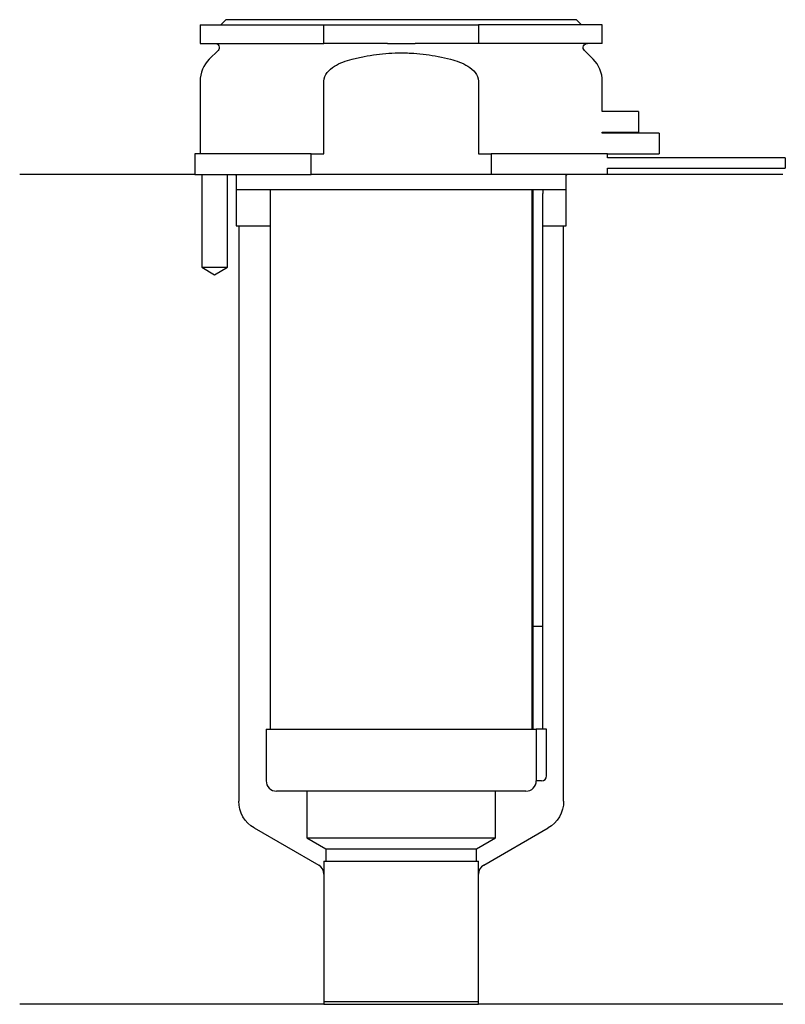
# Model space of a CAD drawing. Header units: inches. Extents: x 20.5 to 94.8, y 188.8 to 284.3.
import ezdxf

# ---------------------------------------------------------------- set-up
doc = ezdxf.new("R2010")
doc.units = ezdxf.units.IN
for name, color, linetype in [('201', 7, 'Continuous'), ('30', 7, 'Continuous'), ('32', 7, 'Continuous')]:
    doc.layers.add(name, color=color, linetype=linetype)

msp = doc.modelspace()

# ---------------------------------------------------------------- linework, layer by layer
at = {"layer": '201', "color": 113}
for p, q in [((37.525, 269.313), (20.526, 269.313)), ((38.176, 269.313), (38.176, 260.313)), ((40.676, 260.313), (40.676, 269.313)), ((41.426, 269.313), (41.526, 269.213)), ((41.526, 269.213), (41.526, 264.313)), ((73.526, 269.213), (73.626, 269.313)), ((73.526, 264.313), (73.526, 269.213)), ((94.526, 269.313), (77.526, 269.313)), ((41.526, 264.313), (41.776, 264.313)), ((41.776, 264.313), (44.826, 264.313)), ((41.776, 264.313), (41.776, 208.541)), ((70.225, 264.313), (70.275, 264.313)), ((71.275, 264.313), (73.276, 264.313)), ((73.276, 264.313), (73.526, 264.313)), ((73.276, 208.541), (73.276, 264.313)), ((38.176, 260.313), (39.426, 259.591)), ((39.426, 259.591), (40.676, 260.313)), ((43.276, 205.943), (49.521, 202.337)), ((65.531, 202.337), (71.776, 205.943)), ((50.021, 201.471), (50.021, 188.848)), ((65.031, 188.848), (65.031, 201.471)), ((50.021, 188.848), (20.526, 188.848)), ((50.021, 188.848), (65.031, 188.848)), ((94.526, 188.848), (65.031, 188.848))]:
    msp.add_line(p, q, dxfattribs=at)
at = {"layer": '201', "color": 113, "extrusion": (0, 0, -1)}
for centre, start, end in [((-44.776, 208.541), -60, 0), ((-70.276, 208.541), 180, 240)]:
    msp.add_arc(centre, 3, start, end, dxfattribs=at)
at = {"layer": '201', "color": 113}
for centre, start, end in [((49.021, 201.471), 0, 60), ((66.031, 201.471), 120, 180)]:
    msp.add_arc(centre, 1, start, end, dxfattribs=at)
at = {"layer": '30', "color": 113}
for p, q in [((38.026, 283.813), (50.026, 283.813)), ((38.026, 283.813), (38.026, 282.013)), ((40.526, 284.313), (40.026, 283.813)), ((74.526, 284.313), (40.526, 284.313)), ((50.026, 282.013), (50.026, 283.813)), ((50.026, 283.813), (65.026, 283.813)), ((65.026, 283.813), (65.026, 282.013)), ((77.026, 283.813), (65.026, 283.813)), ((75.026, 283.813), (74.526, 284.313)), ((77.026, 282.013), (77.026, 283.813)), ((38.026, 282.013), (50.026, 282.013)), ((56.183, 282.013), (50.026, 282.013)), ((65.026, 282.013), (58.868, 282.013)), ((77.026, 282.013), (65.026, 282.013)), ((39.758, 281.33), (38.904, 280.476)), ((76.147, 280.476), (75.293, 281.33)), ((38.026, 278.355), (38.026, 271.313)), ((50.026, 271.313), (50.026, 278.355)), ((65.026, 278.355), (65.026, 271.313)), ((77.026, 275.413), (77.026, 278.355)), ((77.026, 273.313), (77.026, 273.413)), ((37.526, 271.313), (37.526, 269.313)), ((48.808, 271.313), (37.526, 271.313)), ((48.808, 271.313), (50.026, 271.313)), ((48.808, 269.313), (48.808, 271.313)), ((65.026, 271.313), (66.243, 271.313)), ((66.243, 271.313), (66.243, 269.313)), ((77.526, 271.313), (66.243, 271.313)), ((77.526, 270.913), (77.526, 271.313)), ((94.776, 270.913), (77.526, 270.913)), ((94.776, 270.913), (94.776, 269.913)), ((37.526, 269.313), (48.808, 269.313)), ((38.176, 269.313), (38.176, 260.313)), ((40.676, 260.313), (40.676, 269.313)), ((41.526, 269.313), (41.526, 267.813)), ((66.243, 269.313), (48.808, 269.313)), ((77.526, 269.313), (66.243, 269.313)), ((73.526, 267.813), (73.526, 269.313)), ((77.526, 269.913), (94.776, 269.913)), ((77.526, 269.313), (77.526, 269.913)), ((73.526, 267.813), (41.526, 267.813)), ((44.826, 267.813), (44.826, 215.513)), ((70.226, 215.513), (70.226, 267.813)), ((70.276, 267.413), (70.276, 225.513)), ((71.276, 225.513), (71.276, 267.413)), ((38.176, 260.313), (40.676, 260.313)), ((70.276, 225.513), (70.276, 215.513)), ((70.276, 225.513), (71.276, 225.513)), ((70.276, 225.513), (71.276, 225.513)), ((71.276, 215.513), (71.276, 225.513)), ((44.426, 215.513), (44.426, 210.513)), ((44.426, 215.513), (70.599, 215.513)), ((70.599, 215.513), (70.599, 211.013)), ((71.626, 215.513), (70.599, 215.513)), ((71.626, 211.013), (71.626, 215.513)), ((71.126, 210.513), (70.622, 210.513)), ((69.626, 209.513), (45.426, 209.513)), ((48.376, 209.513), (48.376, 204.978)), ((66.676, 204.978), (66.676, 209.513)), ((48.376, 204.978), (50.221, 203.913)), ((48.376, 204.978), (66.676, 204.978)), ((64.831, 203.913), (66.676, 204.978)), ((50.221, 203.913), (64.831, 203.913)), ((50.221, 203.913), (50.221, 202.713)), ((64.831, 202.713), (64.831, 203.913)), ((50.021, 202.713), (65.031, 202.713)), ((50.021, 202.713), (50.021, 189.113)), ((65.031, 189.113), (65.031, 202.713)), ((50.021, 189.113), (65.031, 189.113))]:
    msp.add_line(p, q, dxfattribs=at)
at = {"layer": '30', "color": 113, "extrusion": (0, 0, -1)}
for centre, radius, start, end in [((-39.476, 281.613), 0.4, 90, 225), ((-75.576, 281.613), 0.4, -45, 90), ((-73.776, 267.413), 2.5, 0, 9.20812)]:
    msp.add_arc(centre, radius, start, end, dxfattribs=at)
at = {"layer": '30', "color": 113}
for centre, radius, start, end in [((41.026, 278.355), 3, 135, 180), ((74.026, 278.355), 3, 0, 45), ((73.776, 267.413), 3.5, 173.43703, 180), ((71.126, 211.013), 0.5, -90, 0), ((45.426, 210.513), 1, 180, 270), ((69.626, 210.513), 1, -90, 0)]:
    msp.add_arc(centre, radius, start, end, dxfattribs=at)
for points, knots in [([(56.183, 282.013), (56.63, 282.013), (57.076, 282.01), (57.635, 282.01), (57.747, 282.01), (57.971, 282.01), (58.083, 282.011), (58.42, 282.012), (58.644, 282.013), (58.868, 282.013)], [0, 0, 0, 0, 0.5, 0.5, 0.625, 0.625, 0.75, 0.75, 1, 1, 1, 1]), ([(52.755, 280.476), (52.951, 280.526), (53.148, 280.574), (53.542, 280.663), (53.739, 280.704), (54.332, 280.82), (54.728, 280.885), (55.921, 281.043), (56.721, 281.097), (57.728, 281.097), (57.929, 281.094), (58.333, 281.08), (58.536, 281.07), (59.141, 281.029), (59.542, 280.989), (60.735, 280.83), (61.52, 280.675), (62.296, 280.476)], [0, 0, 0, 0, 0.0625, 0.0625, 0.125, 0.125, 0.25, 0.25, 0.5, 0.5, 0.5625, 0.5625, 0.625, 0.625, 0.75, 0.75, 1, 1, 1, 1]), ([(50.026, 278.355), (50.026, 278.972), (50.527, 279.477), (51.577, 280.123), (52.16, 280.324), (52.755, 280.476)], [0, 0, 0, 0, 0.5, 0.5, 1, 1, 1, 1]), ([(62.296, 280.476), (62.892, 280.323), (63.476, 280.122), (64.526, 279.476), (65.026, 278.97), (65.026, 278.355)], [0, 0, 0, 0, 0.5, 0.5, 1, 1, 1, 1]), ([(70.599, 211.013), (70.599, 210.958), (70.6, 210.902), (70.602, 210.797), (70.604, 210.747), (70.607, 210.661), (70.61, 210.623), (70.614, 210.563), (70.616, 210.541), (70.618, 210.528), (70.619, 210.518), (70.621, 210.513)], [0, 0, 0, 0, 0.208202, 0.208202, 0.416635, 0.416635, 0.625338, 0.625338, 0.835614, 0.835614, 1, 1, 1, 1])]:
    msp.add_open_spline(points, degree=3, knots=knots, dxfattribs=at)
at = {"layer": '32', "color": 113}
for p, q in [((80.526, 275.413), (77.025, 275.413)), ((80.526, 275.413), (80.526, 273.413)), ((77.025, 273.413), (80.526, 273.413)), ((82.526, 273.313), (77.025, 273.313)), ((82.526, 273.313), (82.526, 271.313)), ((77.525, 271.313), (82.526, 271.313))]:
    msp.add_line(p, q, dxfattribs=at)

doc.saveas('drawing.dxf')
